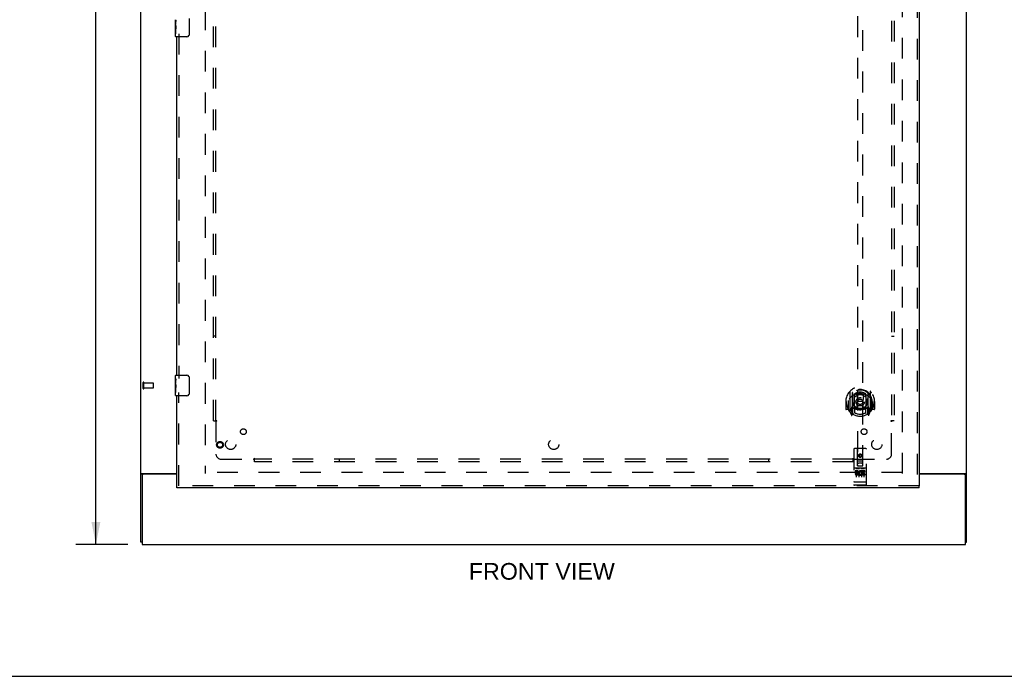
# Model space of a CAD drawing. Header units: inches. Extents: x 0 to 184, y 0 to 119.
# Tile 5 of 113: x 48 to 96, y 0 to 32. Entities that reach past the tile are written whole.
import ezdxf

# ---------------------------------------------------------------- set-up
doc = ezdxf.new("R2010")
doc.units = ezdxf.units.IN
doc.header["$LTSCALE"] = 10.121375
doc.header["$MEASUREMENT"] = 0
doc.linetypes.add('HIDDEN', pattern=[0.2, 0.1, -0.1])
doc.layers.get('0').update_dxf_attribs({"linetype": 'CONTINUOUS'})
for name, color, linetype in [('DEFAULT_2', 8, 'HIDDEN'), ('DIMENSIONS', 7, 'CONTINUOUS'), ('DOOR_ASSEMBLY', 7, 'CONTINUOUS'), ('SUBPANEL', 7, 'CONTINUOUS')]:
    doc.layers.add(name, color=color, linetype=linetype)
doc.styles.get("Standard").update_dxf_attribs({"font": 'arial.ttf'})
doc.dimstyles.new('DIMSTYLE_1', dxfattribs={"dimtxt": 0.811875, "dimasz": 1.0825, "dimexe": 0.09, "dimexo": 0.07, "dimgap": 0.0375, "dimtad": 0, "dimtih": 1, "dimtoh": 1, "dimzin": 4, "dimdsep": 46, "dimtxsty": 'Standard', "dimblk": '_FILLED', "dimblk1": '_FILLED', "dimblk2": '_FILLED', "dimcen": 0.09, "dimadec": 3, "dimazin": 1, "dimtfac": 1, "dimtdec": 3, "dimtofl": 0, "dimtmove": 0, "dimatfit": 3, "dimldrblk": '_FILLED', "dimfxl": 0, "dimtolj": 1, "dimtzin": 4, "dimarcsym": 0})

# ---------------------------------------------------------------- blocks, each defined once
blk = doc.blocks.new('_FILLED')
at = {"color": 0, "linetype": 'ByBlock'}
blk.add_solid([(0, 0), (-1, 0.2), (-1, -0.2)], dxfattribs=at)
blk = doc.blocks.new('*D13')
at = {"layer": 'DIMENSIONS', "color": 2, "linetype": 'Continuous'}
for p, q in [((53.267, 74.436), (50.744, 74.436)), ((51.718, 74.436), (51.718, 41.248)), ((51.718, 6.436), (51.718, 39.624)), ((53.267, 6.436), (50.744, 6.436))]:
    blk.add_line(p, q, dxfattribs=at)
at = {"layer": 'DIMENSIONS', "color": 2, "linetype": 'Continuous', "xscale": 1.0825, "yscale": 1.0825, "zscale": 1.0825}
for p, rotation in [((51.718, 74.436), 90), ((51.718, 6.436), 270)]:
    blk.add_blockref('_FILLED', p, dxfattribs=dict(at, rotation=rotation))
at = {"layer": 'DIMENSIONS', "color": 2, "linetype": 'Continuous', "insert": (51.718, 40.842), "char_height": 0.8119, "width": 2.83704, "attachment_point": 2, "line_spacing_factor": 0.9}
blk.add_mtext('68.00', dxfattribs=at)

msp = doc.modelspace()

# ---------------------------------------------------------------- linework, layer by layer
at = {"color": 3, "linetype": 'Continuous'}
for p, q in [((53.913, 6.54), (53.913, 74.332)), ((94.163, 6.54), (94.163, 74.332)), ((53.954, 9.884), (55.663, 9.884)), ((53.965, 9.793), (53.965, 6.436)), ((55.663, 9.853), (54.025, 9.853)), ((91.851, 9.884), (94.122, 9.884)), ((94.051, 9.853), (91.851, 9.853)), ((94.111, 6.436), (94.111, 9.793)), ((53.965, 6.436), (94.111, 6.436))]:
    msp.add_line(p, q, dxfattribs=at)
at = {"color": 7, "linetype": 'Continuous'}
for p, q in [((54.017, 9.853), (53.913, 9.853)), ((54.017, 9.852), (54.017, 9.853)), ((94.059, 9.853), (94.163, 9.853)), ((94.059, 9.853), (94.059, 9.852)), ((53.965, 6.54), (53.913, 6.54)), ((94.111, 6.54), (94.163, 6.54)), ((0, 0), (184.025, 0))]:
    msp.add_line(p, q, dxfattribs=at)
at = {"color": 3, "linetype": 'Continuous'}
for points in [[(53.939, 9.875), (53.933, 9.872), (53.93, 9.87), (53.927, 9.869), (53.925, 9.867), (53.922, 9.866), (53.92, 9.864), (53.918, 9.863), (53.916, 9.861), (53.915, 9.859), (53.914, 9.858), (53.913, 9.856), (53.913, 9.855), (53.913, 9.853)], [(53.954, 9.884), (53.952, 9.882), (53.95, 9.881), (53.947, 9.879), (53.945, 9.878), (53.942, 9.876), (53.939, 9.875)], [(94.122, 9.884), (94.124, 9.882), (94.126, 9.881), (94.129, 9.879), (94.131, 9.878), (94.134, 9.876), (94.137, 9.875), (94.143, 9.872)], [(94.143, 9.872), (94.146, 9.87), (94.149, 9.869), (94.151, 9.867), (94.154, 9.866), (94.156, 9.864), (94.158, 9.863), (94.16, 9.861), (94.161, 9.859), (94.162, 9.858), (94.163, 9.856), (94.163, 9.855), (94.163, 9.853)]]:
    msp.add_lwpolyline(points, dxfattribs=at)
at = {"color": 7, "linetype": 'Continuous'}
for points in [[(54.024, 9.864), (54.022, 9.863), (54.021, 9.861), (54.02, 9.86), (54.019, 9.859), (54.018, 9.857), (54.017, 9.856), (54.017, 9.855), (54.017, 9.853)], [(54.035, 9.884), (54.036, 9.883), (54.036, 9.881), (54.036, 9.88), (54.036, 9.878), (54.035, 9.877), (54.035, 9.875), (54.034, 9.874), (54.032, 9.872), (54.031, 9.871), (54.03, 9.869), (54.028, 9.868), (54.027, 9.867), (54.024, 9.864)], [(94.041, 9.884), (94.04, 9.883), (94.04, 9.881), (94.04, 9.88), (94.04, 9.878), (94.041, 9.877), (94.042, 9.875), (94.042, 9.874), (94.044, 9.872), (94.045, 9.871), (94.046, 9.869), (94.048, 9.868), (94.049, 9.867)], [(94.049, 9.867), (94.052, 9.864), (94.054, 9.863), (94.055, 9.861), (94.056, 9.86), (94.057, 9.859), (94.058, 9.857), (94.059, 9.856), (94.059, 9.855), (94.059, 9.853)]]:
    msp.add_lwpolyline(points, dxfattribs=at)
at = {"color": 3, "linetype": 'Continuous'}
for centre, start, end in [((54.025, 9.793), 90, 180), ((94.051, 9.793), 0, 90)]:
    msp.add_arc(centre, 0.06, start, end, dxfattribs=at)
at = {"layer": 'DEFAULT_2', "color": 8, "linetype": 'HIDDEN'}
for p, q in [((57.038, 70.988), (57.038, 9.884)), ((91.038, 9.884), (91.038, 70.988)), ((54.017, 14.044), (54.017, 14.328)), ((54.06, 14.044), (54.06, 14.328)), ((54.06, 14.31), (54.507, 14.31)), ((54.06, 14.062), (54.507, 14.062)), ((54.517, 14.072), (54.517, 14.3)), ((91.024, 9.936), (57.052, 9.936))]:
    msp.add_line(p, q, dxfattribs=at)
for centre, radius, start, end in [((54.039, 14.328), 0.0215, 360, 180), ((54.039, 14.044), 0.0215, 180, 0), ((54.507, 14.3), 0.01, 360, 90), ((54.507, 14.072), 0.01, 270, 0)]:
    msp.add_arc(centre, radius, start, end, dxfattribs=at)
at = {"layer": 'DOOR_ASSEMBLY', "color": 8, "linetype": 'HIDDEN'}
for p, q in [((91.747, 71.582), (91.747, 9.29)), ((88.851, 38.265), (88.851, 10.263)), ((89.101, 10.263), (89.101, 38.265)), ((55.767, 31.341), (55.767, 14.531)), ((55.767, 9.29), (55.767, 13.841)), ((88.401, 13.454), (88.401, 13.457)), ((88.401, 12.997), (88.401, 13.454)), ((88.476, 13.891), (88.476, 12.924)), ((88.593, 13.837), (88.593, 12.821)), ((88.601, 13.813), (88.601, 12.809)), ((88.693, 13.089), (88.693, 13.721)), ((88.701, 13.773), (88.701, 13.67)), ((88.813, 13.747), (88.843, 13.407)), ((89.138, 13.747), (89.108, 13.407)), ((89.251, 13.67), (89.251, 13.773)), ((89.258, 13.721), (89.258, 13.089)), ((89.351, 13.813), (89.351, 12.809)), ((89.358, 13.837), (89.358, 12.821)), ((89.476, 12.924), (89.476, 13.891)), ((89.551, 13.454), (89.55, 13.457)), ((89.551, 12.997), (89.551, 13.454)), ((88.291, 13.407), (88.276, 13.407)), ((88.276, 13.407), (88.276, 13.034)), ((88.393, 13.019), (88.291, 13.019)), ((88.393, 13.407), (88.408, 13.407)), ((88.393, 13.407), (88.393, 13.019)), ((88.393, 13.019), (88.401, 13.034)), ((88.593, 13.078), (88.533, 13.078)), ((88.533, 13.078), (88.533, 12.928)), ((88.571, 12.982), (88.541, 12.936)), ((88.603, 13.042), (88.603, 12.834)), ((88.693, 13.08), (88.621, 13.08)), ((88.689, 13.062), (88.623, 13.062)), ((88.701, 13.109), (88.701, 12.856)), ((88.812, 13.063), (88.843, 13.407)), ((89.108, 13.407), (88.843, 13.407)), ((89.139, 13.063), (89.108, 13.407)), ((89.251, 12.856), (89.251, 13.109)), ((89.331, 13.08), (89.258, 13.08)), ((89.328, 13.062), (89.262, 13.062)), ((89.348, 12.834), (89.348, 13.042)), ((89.418, 13.078), (89.358, 13.078)), ((89.41, 12.936), (89.38, 12.982)), ((89.418, 12.928), (89.418, 13.078)), ((89.558, 13.407), (89.543, 13.407)), ((89.55, 13.034), (89.558, 13.019)), ((89.558, 13.407), (89.558, 13.019)), ((89.661, 13.019), (89.558, 13.019)), ((89.676, 13.407), (89.661, 13.407)), ((89.676, 13.407), (89.676, 13.034)), ((88.48, 12.913), (88.55, 12.738)), ((88.533, 12.928), (88.601, 12.928)), ((88.571, 12.818), (88.576, 12.815)), ((88.579, 12.741), (88.593, 12.821)), ((88.671, 12.759), (88.601, 12.868)), ((89.351, 12.868), (89.281, 12.759)), ((89.351, 12.928), (89.418, 12.928)), ((89.358, 12.821), (89.372, 12.741)), ((89.379, 12.817), (89.379, 12.818)), ((89.379, 12.818), (89.38, 12.818)), ((89.379, 12.818), (89.38, 12.818)), ((89.401, 12.738), (89.471, 12.913)), ((88.663, 11.073), (88.663, 9.348)), ((89.258, 11.103), (88.693, 11.103)), ((88.849, 10.263), (88.846, 11.073)), ((89.102, 10.263), (89.106, 11.073)), ((89.288, 9.348), (89.288, 11.073)), ((88.976, 10.836), (88.913, 10.8)), ((88.913, 10.8), (88.923, 10.794)), ((88.913, 10.8), (88.913, 10.728)), ((88.913, 10.728), (88.923, 10.733)), ((88.913, 10.728), (88.976, 10.692)), ((88.976, 10.824), (88.923, 10.794)), ((88.923, 10.794), (88.923, 10.733)), ((88.923, 10.733), (88.976, 10.703)), ((89.038, 10.8), (88.976, 10.836)), ((88.976, 10.836), (88.976, 10.824)), ((89.028, 10.794), (88.976, 10.824)), ((88.976, 10.703), (89.028, 10.733)), ((88.976, 10.692), (89.038, 10.728)), ((88.976, 10.692), (88.976, 10.703)), ((89.038, 10.8), (89.028, 10.794)), ((89.028, 10.733), (89.028, 10.794)), ((89.038, 10.728), (89.028, 10.733)), ((89.038, 10.728), (89.038, 10.8)), ((89.258, 10.146), (88.693, 10.146)), ((88.764, 10.13), (88.936, 10.13)), ((88.848, 10.513), (89.103, 10.513)), ((88.849, 10.263), (88.851, 10.263)), ((88.851, 10.263), (89.101, 10.263)), ((89.061, 10.388), (88.891, 10.388)), ((89.014, 10.13), (89.186, 10.13)), ((89.101, 10.263), (89.102, 10.263)), ((88.831, 10.024), (88.739, 10.024)), ((88.739, 10.024), (88.739, 9.982)), ((88.831, 9.982), (88.739, 9.982)), ((88.788, 10.016), (88.788, 9.71)), ((88.835, 9.939), (88.789, 9.939)), ((88.831, 9.898), (88.803, 9.898)), ((88.895, 9.854), (88.803, 9.854)), ((88.895, 9.811), (88.803, 9.811)), ((88.895, 9.854), (88.895, 9.811)), ((88.913, 10.016), (88.913, 9.71)), ((89.027, 9.859), (89.044, 9.82)), ((89.038, 10.016), (89.038, 9.71)), ((89.051, 9.989), (89.038, 9.97)), ((89.048, 10.014), (89.051, 10.012)), ((89.207, 10.024), (89.051, 10.024)), ((89.051, 10.024), (89.051, 10.012)), ((89.051, 9.989), (89.051, 9.811)), ((89.207, 9.811), (89.051, 9.811)), ((89.207, 9.982), (89.094, 9.982)), ((89.094, 9.982), (89.094, 9.939)), ((89.186, 9.939), (89.094, 9.939)), ((89.186, 9.896), (89.094, 9.896)), ((89.094, 9.896), (89.094, 9.854)), ((89.207, 9.854), (89.094, 9.854)), ((89.163, 10.016), (89.163, 9.71)), ((89.186, 9.939), (89.186, 9.896)), ((89.207, 10.024), (89.207, 9.982)), ((89.207, 9.854), (89.207, 9.811)), ((91.851, 9.29), (55.663, 9.29)), ((88.681, 9.477), (88.68, 9.477)), ((88.682, 9.477), (88.681, 9.477)), ((88.683, 9.477), (88.682, 9.477)), ((88.682, 9.477), (88.682, 9.477)), ((88.684, 9.477), (88.683, 9.477)), ((88.685, 9.477), (88.684, 9.477)), ((88.686, 9.477), (88.685, 9.477)), ((88.687, 9.477), (88.686, 9.477)), ((88.686, 9.477), (88.686, 9.477)), ((88.688, 9.477), (88.687, 9.477)), ((88.689, 9.477), (88.688, 9.477)), ((88.69, 9.477), (88.689, 9.477)), ((88.69, 9.476), (88.69, 9.477)), ((88.691, 9.476), (88.69, 9.476)), ((88.692, 9.476), (88.691, 9.476)), ((88.693, 9.476), (88.692, 9.476)), ((89.258, 9.476), (88.693, 9.476)), ((89.258, 9.318), (88.693, 9.318)), ((89.258, 9.476), (89.259, 9.476)), ((89.259, 9.476), (89.26, 9.476)), ((89.26, 9.476), (89.261, 9.476)), ((89.261, 9.476), (89.262, 9.477)), ((89.262, 9.477), (89.263, 9.477)), ((89.263, 9.477), (89.264, 9.477)), ((89.263, 9.477), (89.263, 9.477)), ((89.264, 9.477), (89.265, 9.477)), ((89.265, 9.477), (89.266, 9.477)), ((89.266, 9.477), (89.267, 9.477)), ((89.267, 9.477), (89.268, 9.477)), ((89.268, 9.477), (89.269, 9.477)), ((89.268, 9.477), (89.268, 9.477)), ((89.269, 9.477), (89.27, 9.477)), ((89.27, 9.477), (89.271, 9.477)), ((89.271, 9.477), (89.272, 9.477)), ((89.271, 9.477), (89.271, 9.477))]:
    msp.add_line(p, q, dxfattribs=at)
at = {"layer": 'DOOR_ASSEMBLY', "color": 3, "linetype": 'Continuous'}
for p, q in [((91.851, 71.582), (91.851, 9.29)), ((55.663, 14.686), (55.663, 31.186)), ((55.663, 9.29), (55.663, 13.686)), ((91.851, 9.186), (55.663, 9.186))]:
    msp.add_line(p, q, dxfattribs=at)
at = {"layer": 'DOOR_ASSEMBLY', "color": 7, "linetype": 'Continuous'}
for p, q in [((55.603, 31.768), (55.603, 32.024)), ((55.609, 31.969), (55.603, 31.969)), ((55.603, 31.801), (55.61, 31.801)), ((55.603, 31.201), (55.603, 31.765)), ((55.605, 31.738), (55.603, 31.738)), ((55.61, 31.801), (55.61, 31.937)), ((56.258, 32.086), (56.258, 31.286)), ((55.603, 31.607), (55.609, 31.607)), ((55.603, 31.571), (55.61, 31.571)), ((55.603, 31.508), (55.61, 31.508)), ((55.603, 31.34), (55.61, 31.34)), ((55.61, 31.34), (55.61, 31.571)), ((56.158, 31.186), (55.618, 31.186)), ((55.603, 14.525), (55.603, 14.671)), ((55.603, 14.268), (55.603, 14.524)), ((55.609, 14.469), (55.603, 14.469)), ((55.61, 14.301), (55.61, 14.437)), ((55.618, 14.686), (56.158, 14.686)), ((56.258, 14.586), (56.258, 13.786)), ((55.603, 14.301), (55.61, 14.301)), ((55.603, 13.701), (55.603, 14.265)), ((55.605, 14.238), (55.603, 14.238)), ((55.603, 14.107), (55.609, 14.107)), ((55.603, 14.071), (55.61, 14.071)), ((55.603, 14.008), (55.61, 14.008)), ((55.61, 13.84), (55.61, 14.071)), ((55.603, 13.84), (55.61, 13.84)), ((56.158, 13.686), (55.618, 13.686)), ((55.663, 9.186), (55.663, 9.29)), ((91.851, 9.186), (91.851, 9.29))]:
    msp.add_line(p, q, dxfattribs=at)
for points in [[(55.603, 32.025), (55.603, 32.022), (55.604, 32.017), (55.604, 32.012), (55.605, 32.005), (55.606, 31.998), (55.607, 31.991), (55.608, 31.983), (55.608, 31.974)], [(55.603, 31.768), (55.603, 31.759), (55.604, 31.75), (55.604, 31.74)], [(55.604, 31.74), (55.605, 31.73), (55.606, 31.718), (55.607, 31.707), (55.608, 31.695), (55.609, 31.682), (55.609, 31.67), (55.61, 31.657), (55.61, 31.644), (55.61, 31.631), (55.609, 31.618), (55.609, 31.606), (55.608, 31.594), (55.607, 31.582)], [(55.608, 31.974), (55.609, 31.965), (55.61, 31.956), (55.61, 31.947), (55.61, 31.937)], [(56.258, 31.286), (56.258, 31.28), (56.257, 31.273), (56.256, 31.267), (56.255, 31.261), (56.253, 31.255), (56.251, 31.25)], [(55.603, 14.525), (55.603, 14.522), (55.604, 14.517), (55.604, 14.512), (55.605, 14.505), (55.606, 14.498), (55.607, 14.491), (55.608, 14.483), (55.608, 14.474)], [(55.608, 14.474), (55.609, 14.465), (55.61, 14.456), (55.61, 14.447), (55.61, 14.437)], [(56.251, 14.622), (56.253, 14.616), (56.255, 14.611), (56.256, 14.605), (56.257, 14.599), (56.258, 14.592), (56.258, 14.586)], [(55.603, 14.268), (55.603, 14.259), (55.604, 14.25), (55.604, 14.24)], [(55.604, 14.24), (55.605, 14.23), (55.606, 14.218), (55.607, 14.207), (55.608, 14.195), (55.609, 14.182), (55.609, 14.17), (55.61, 14.157), (55.61, 14.144), (55.61, 14.131), (55.609, 14.118), (55.609, 14.106), (55.608, 14.094), (55.607, 14.082)], [(56.258, 13.786), (56.258, 13.78), (56.257, 13.773), (56.256, 13.767), (56.255, 13.761), (56.253, 13.755), (56.251, 13.75)]]:
    msp.add_lwpolyline(points, dxfattribs=at)
at = {"layer": 'DOOR_ASSEMBLY', "color": 8, "linetype": 'HIDDEN'}
for points in [[(88.43, 13.846), (88.431, 13.847), (88.432, 13.848), (88.432, 13.849), (88.433, 13.85), (88.434, 13.85), (88.434, 13.851), (88.435, 13.852), (88.436, 13.853), (88.437, 13.853), (88.437, 13.854), (88.438, 13.855), (88.439, 13.856), (88.44, 13.856), (88.441, 13.857), (88.441, 13.858), (88.442, 13.858), (88.443, 13.859), (88.444, 13.86), (88.445, 13.86), (88.445, 13.861), (88.446, 13.862), (88.447, 13.862), (88.448, 13.863), (88.449, 13.863), (88.45, 13.864), (88.451, 13.864), (88.452, 13.865), (88.452, 13.865), (88.453, 13.866), (88.454, 13.866), (88.455, 13.867), (88.456, 13.867), (88.457, 13.868), (88.458, 13.868)], [(88.521, 13.622), (88.52, 13.621), (88.518, 13.62), (88.517, 13.618), (88.515, 13.617), (88.513, 13.615), (88.512, 13.614), (88.51, 13.612), (88.508, 13.61), (88.507, 13.609), (88.505, 13.607), (88.503, 13.605), (88.501, 13.603), (88.499, 13.601), (88.497, 13.599), (88.495, 13.596), (88.493, 13.594), (88.491, 13.591), (88.489, 13.589), (88.487, 13.586), (88.485, 13.584), (88.483, 13.581), (88.48, 13.578), (88.478, 13.575), (88.476, 13.571), (88.473, 13.568), (88.471, 13.565), (88.468, 13.561), (88.466, 13.557), (88.463, 13.553), (88.461, 13.549), (88.458, 13.545), (88.455, 13.541), (88.452, 13.536), (88.449, 13.531), (88.446, 13.526), (88.443, 13.521)], [(88.788, 13.764), (88.793, 13.766), (88.798, 13.767), (88.804, 13.769), (88.809, 13.77), (88.815, 13.771), (88.82, 13.773), (88.826, 13.774), (88.831, 13.775), (88.837, 13.776), (88.842, 13.777), (88.848, 13.778), (88.853, 13.779), (88.859, 13.78), (88.864, 13.781), (88.87, 13.782), (88.875, 13.783), (88.881, 13.784), (88.886, 13.784), (88.892, 13.785), (88.897, 13.786), (88.903, 13.786), (88.908, 13.787), (88.914, 13.787), (88.92, 13.788), (88.925, 13.788), (88.931, 13.789), (88.936, 13.789), (88.942, 13.789), (88.948, 13.789), (88.953, 13.79), (88.959, 13.79), (88.964, 13.79), (88.97, 13.79), (88.976, 13.79), (88.981, 13.79), (88.987, 13.79), (88.992, 13.79), (88.998, 13.79), (89.003, 13.789), (89.009, 13.789), (89.015, 13.789), (89.02, 13.789), (89.026, 13.788), (89.031, 13.788), (89.037, 13.787), (89.043, 13.787), (89.048, 13.786), (89.054, 13.786), (89.059, 13.785), (89.065, 13.784), (89.07, 13.784), (89.076, 13.783), (89.081, 13.782), (89.087, 13.781), (89.092, 13.78), (89.098, 13.779), (89.104, 13.778), (89.109, 13.777), (89.115, 13.776), (89.12, 13.775), (89.125, 13.774), (89.131, 13.773), (89.136, 13.771), (89.142, 13.77), (89.147, 13.769), (89.153, 13.767), (89.158, 13.766), (89.163, 13.764)], [(89.508, 13.521), (89.505, 13.526), (89.502, 13.531), (89.499, 13.536), (89.496, 13.541), (89.493, 13.545), (89.491, 13.549), (89.488, 13.553), (89.485, 13.557), (89.483, 13.561), (89.48, 13.565), (89.478, 13.568), (89.475, 13.571), (89.473, 13.575), (89.471, 13.578), (89.468, 13.581), (89.466, 13.584), (89.464, 13.586), (89.462, 13.589), (89.46, 13.591), (89.458, 13.594), (89.456, 13.596), (89.454, 13.599), (89.452, 13.601), (89.45, 13.603), (89.448, 13.605), (89.446, 13.607), (89.444, 13.609), (89.443, 13.61), (89.441, 13.612), (89.439, 13.614), (89.438, 13.615), (89.436, 13.617), (89.434, 13.618), (89.433, 13.62), (89.431, 13.621), (89.43, 13.622)], [(89.493, 13.868), (89.494, 13.868), (89.495, 13.867), (89.496, 13.867), (89.497, 13.866), (89.498, 13.866), (89.499, 13.865), (89.5, 13.865), (89.5, 13.864), (89.501, 13.864), (89.502, 13.863), (89.503, 13.863), (89.504, 13.862), (89.505, 13.862), (89.506, 13.861), (89.506, 13.86), (89.507, 13.86), (89.508, 13.859), (89.509, 13.858), (89.51, 13.858), (89.511, 13.857), (89.511, 13.856), (89.512, 13.856), (89.513, 13.855), (89.514, 13.854), (89.514, 13.853), (89.515, 13.853), (89.516, 13.852), (89.517, 13.851), (89.517, 13.85), (89.518, 13.85), (89.519, 13.849), (89.52, 13.848), (89.52, 13.847), (89.521, 13.846)], [(88.458, 12.947), (88.457, 12.947), (88.456, 12.948), (88.455, 12.948), (88.454, 12.949), (88.453, 12.949), (88.452, 12.95), (88.452, 12.95), (88.451, 12.951), (88.45, 12.951), (88.449, 12.952), (88.448, 12.952), (88.447, 12.953), (88.446, 12.953), (88.445, 12.954), (88.445, 12.955), (88.444, 12.955), (88.443, 12.956), (88.442, 12.957), (88.441, 12.957), (88.441, 12.958), (88.44, 12.959), (88.439, 12.959), (88.438, 12.96), (88.437, 12.961), (88.437, 12.961), (88.436, 12.962), (88.435, 12.963), (88.434, 12.964), (88.434, 12.965), (88.433, 12.965), (88.432, 12.966), (88.432, 12.967), (88.431, 12.968), (88.43, 12.969)], [(89.521, 12.969), (89.52, 12.968), (89.52, 12.967), (89.519, 12.966), (89.518, 12.965), (89.517, 12.965), (89.517, 12.964), (89.516, 12.963), (89.515, 12.962), (89.514, 12.961), (89.514, 12.961), (89.513, 12.96), (89.512, 12.959), (89.511, 12.959), (89.511, 12.958), (89.51, 12.957), (89.509, 12.957), (89.508, 12.956), (89.507, 12.955), (89.506, 12.955), (89.506, 12.954), (89.505, 12.953), (89.504, 12.953), (89.503, 12.952), (89.502, 12.952), (89.501, 12.951), (89.5, 12.951), (89.5, 12.95), (89.499, 12.95), (89.498, 12.949), (89.497, 12.949), (89.496, 12.948), (89.495, 12.948), (89.494, 12.947), (89.493, 12.947)], [(88.758, 10.129), (88.758, 10.129), (88.758, 10.129), (88.758, 10.129), (88.758, 10.129), (88.758, 10.129), (88.759, 10.13), (88.759, 10.13), (88.759, 10.13), (88.759, 10.13), (88.759, 10.13), (88.759, 10.13), (88.759, 10.13), (88.759, 10.13), (88.759, 10.13), (88.76, 10.13), (88.76, 10.13), (88.76, 10.13), (88.76, 10.13), (88.76, 10.13), (88.76, 10.13), (88.76, 10.13), (88.76, 10.13), (88.761, 10.13), (88.761, 10.13), (88.761, 10.13), (88.761, 10.13), (88.761, 10.13), (88.761, 10.13), (88.761, 10.13), (88.762, 10.13), (88.762, 10.13), (88.762, 10.13), (88.762, 10.13), (88.762, 10.13), (88.762, 10.13), (88.763, 10.13), (88.763, 10.13), (88.763, 10.13), (88.763, 10.13), (88.763, 10.13), (88.764, 10.13), (88.764, 10.13), (88.764, 10.13), (88.764, 10.13), (88.764, 10.13)], [(88.936, 10.13), (88.937, 10.13), (88.937, 10.13), (88.937, 10.13), (88.937, 10.13), (88.937, 10.13), (88.938, 10.13), (88.938, 10.13), (88.938, 10.13), (88.938, 10.13), (88.938, 10.13), (88.939, 10.13), (88.939, 10.13), (88.939, 10.13), (88.939, 10.13), (88.939, 10.13), (88.939, 10.13), (88.94, 10.13), (88.94, 10.13), (88.94, 10.13), (88.94, 10.13), (88.94, 10.13), (88.94, 10.13), (88.94, 10.13), (88.941, 10.13), (88.941, 10.13), (88.941, 10.13), (88.941, 10.13), (88.941, 10.13), (88.941, 10.13), (88.941, 10.13), (88.942, 10.13), (88.942, 10.13), (88.942, 10.13), (88.942, 10.13), (88.942, 10.13), (88.942, 10.13), (88.942, 10.13), (88.942, 10.13), (88.942, 10.13), (88.942, 10.13), (88.943, 10.129), (88.943, 10.129), (88.943, 10.129), (88.943, 10.129), (88.943, 10.129), (88.943, 10.129)], [(89.008, 10.129), (89.008, 10.129), (89.008, 10.129), (89.008, 10.129), (89.008, 10.129), (89.008, 10.129), (89.009, 10.13), (89.009, 10.13), (89.009, 10.13), (89.009, 10.13), (89.009, 10.13), (89.009, 10.13), (89.009, 10.13), (89.009, 10.13), (89.009, 10.13), (89.01, 10.13), (89.01, 10.13), (89.01, 10.13), (89.01, 10.13), (89.01, 10.13), (89.01, 10.13), (89.01, 10.13), (89.01, 10.13), (89.011, 10.13), (89.011, 10.13), (89.011, 10.13), (89.011, 10.13), (89.011, 10.13), (89.011, 10.13), (89.011, 10.13), (89.012, 10.13), (89.012, 10.13), (89.012, 10.13), (89.012, 10.13), (89.012, 10.13), (89.012, 10.13), (89.013, 10.13), (89.013, 10.13), (89.013, 10.13), (89.013, 10.13), (89.013, 10.13), (89.014, 10.13), (89.014, 10.13), (89.014, 10.13), (89.014, 10.13), (89.014, 10.13)], [(89.186, 10.13), (89.187, 10.13), (89.187, 10.13), (89.187, 10.13), (89.187, 10.13), (89.187, 10.13), (89.188, 10.13), (89.188, 10.13), (89.188, 10.13), (89.188, 10.13), (89.188, 10.13), (89.189, 10.13), (89.189, 10.13), (89.189, 10.13), (89.189, 10.13), (89.189, 10.13), (89.189, 10.13), (89.19, 10.13), (89.19, 10.13), (89.19, 10.13), (89.19, 10.13), (89.19, 10.13), (89.19, 10.13), (89.19, 10.13), (89.191, 10.13), (89.191, 10.13), (89.191, 10.13), (89.191, 10.13), (89.191, 10.13), (89.191, 10.13), (89.191, 10.13), (89.192, 10.13), (89.192, 10.13), (89.192, 10.13), (89.192, 10.13), (89.192, 10.13), (89.192, 10.13), (89.192, 10.13), (89.192, 10.13), (89.192, 10.13), (89.192, 10.13), (89.193, 10.129), (89.193, 10.129), (89.193, 10.129), (89.193, 10.129), (89.193, 10.129), (89.193, 10.129)], [(88.68, 9.477), (88.679, 9.477), (88.679, 9.477), (88.679, 9.477), (88.678, 9.477), (88.678, 9.478), (88.677, 9.478), (88.677, 9.478), (88.677, 9.478), (88.676, 9.478), (88.676, 9.478), (88.676, 9.478), (88.675, 9.478), (88.675, 9.478), (88.675, 9.478), (88.674, 9.478), (88.674, 9.478), (88.674, 9.478), (88.673, 9.478), (88.673, 9.478), (88.673, 9.478), (88.672, 9.479), (88.672, 9.479), (88.672, 9.479), (88.672, 9.479), (88.671, 9.479), (88.671, 9.479), (88.671, 9.479), (88.67, 9.479), (88.67, 9.479), (88.67, 9.479), (88.67, 9.479), (88.669, 9.479), (88.669, 9.479), (88.669, 9.48), (88.669, 9.48), (88.668, 9.48), (88.668, 9.48), (88.668, 9.48), (88.668, 9.48), (88.667, 9.48), (88.667, 9.48), (88.667, 9.48), (88.667, 9.48), (88.667, 9.48), (88.666, 9.481), (88.666, 9.481), (88.666, 9.481), (88.666, 9.481), (88.666, 9.481), (88.665, 9.481), (88.665, 9.481), (88.665, 9.481), (88.665, 9.481), (88.665, 9.481), (88.665, 9.481), (88.665, 9.482), (88.664, 9.482), (88.664, 9.482), (88.664, 9.482), (88.664, 9.482), (88.664, 9.482), (88.664, 9.482), (88.664, 9.482), (88.664, 9.482), (88.664, 9.482), (88.664, 9.483), (88.663, 9.483), (88.663, 9.483), (88.663, 9.483), (88.663, 9.483), (88.663, 9.483), (88.663, 9.483), (88.663, 9.483), (88.663, 9.483), (88.663, 9.483), (88.663, 9.484), (88.663, 9.484), (88.663, 9.484), (88.663, 9.484)], [(89.272, 9.477), (89.273, 9.477), (89.273, 9.477), (89.273, 9.478), (89.274, 9.478), (89.274, 9.478), (89.274, 9.478), (89.275, 9.478), (89.275, 9.478), (89.275, 9.478), (89.276, 9.478), (89.276, 9.478), (89.276, 9.478), (89.277, 9.478), (89.277, 9.478), (89.277, 9.478), (89.278, 9.478), (89.278, 9.478), (89.278, 9.478), (89.279, 9.479), (89.279, 9.479), (89.279, 9.479), (89.28, 9.479), (89.28, 9.479), (89.28, 9.479), (89.28, 9.479), (89.281, 9.479), (89.281, 9.479), (89.281, 9.479), (89.281, 9.479), (89.282, 9.479), (89.282, 9.479), (89.282, 9.48), (89.282, 9.48), (89.283, 9.48), (89.283, 9.48), (89.283, 9.48), (89.283, 9.48), (89.284, 9.48), (89.284, 9.48), (89.284, 9.48), (89.284, 9.48), (89.284, 9.48), (89.285, 9.481), (89.285, 9.481), (89.285, 9.481), (89.285, 9.481), (89.285, 9.481), (89.286, 9.481), (89.286, 9.481), (89.286, 9.481), (89.286, 9.481), (89.286, 9.481), (89.286, 9.481), (89.286, 9.482), (89.287, 9.482), (89.287, 9.482), (89.287, 9.482), (89.287, 9.482), (89.287, 9.482), (89.287, 9.482), (89.287, 9.482), (89.287, 9.482), (89.287, 9.482), (89.288, 9.483), (89.288, 9.483), (89.288, 9.483), (89.288, 9.483), (89.288, 9.483), (89.288, 9.483), (89.288, 9.483), (89.288, 9.483), (89.288, 9.483), (89.288, 9.483), (89.288, 9.484), (89.288, 9.484), (89.288, 9.484), (89.288, 9.484)]]:
    msp.add_lwpolyline(points, dxfattribs=at)
for centre, radius in [((88.976, 13.389), 0.35), ((88.976, 13.389), 0.335), ((88.976, 13.389), 0.205), ((88.976, 13.389), 0.133), ((57.767, 11.29), 0.164), ((57.767, 11.29), 0.124), ((88.976, 10.763), 0.085), ((88.976, 10.763), 0.0845)]:
    msp.add_circle(centre, radius, dxfattribs=at)
at = {"layer": 'DOOR_ASSEMBLY', "color": 7, "linetype": 'Continuous'}
for centre, radius, start, end in [((56.158, 31.286), 0.1, 270, 338.7946), ((55.618, 31.201), 0.015, 180, 270), ((55.618, 14.671), 0.015, 90, 180), ((56.158, 14.586), 0.1, 21.1999, 90), ((55.618, 13.701), 0.015, 180, 270), ((56.158, 13.786), 0.1, 270, 338.7946)]:
    msp.add_arc(centre, radius, start, end, dxfattribs=at)
at = {"layer": 'DOOR_ASSEMBLY', "color": 8, "linetype": 'HIDDEN'}
for centre, radius, start, end in [((88.976, 13.407), 0.7, 305.5126, 234.4874), ((88.976, 13.405), 0.583, 0.2464, 179.7536), ((88.976, 13.379), 0.58, 7.6622, 172.3378), ((88.421, 13.454), 0.02, 172.3378, 180), ((88.491, 13.891), 0.015, 135.0748, 180), ((88.976, 13.09), 0.7, 49.529, 130.471), ((88.608, 13.837), 0.015, 130.3587, 180), ((88.621, 13.813), 0.02, 129.3378, 179.9984), ((88.708, 13.721), 0.015, 112.9863, 180), ((88.976, 13.379), 0.48, 55.0461, 124.9539), ((88.731, 13.67), 0.03, 180, 311.1261), ((88.976, 13.389), 0.343, 48.8739, 131.1261), ((88.793, 13.745), 0.02, 5.0796, 105.5752), ((89.158, 13.745), 0.02, 74.4248, 174.9204), ((89.221, 13.67), 0.03, 228.8739, 360), ((89.243, 13.721), 0.015, 0, 67.0137), ((89.331, 13.813), 0.02, 0, 50.6594), ((89.343, 13.837), 0.015, 0, 49.6413), ((89.461, 13.891), 0.015, 0, 44.9252), ((89.531, 13.454), 0.02, 0, 7.6622), ((88.291, 13.034), 0.015, 180, 270), ((88.976, 13.407), 0.685, 180, 213.0115), ((88.421, 12.997), 0.02, 180, 215.2961), ((88.976, 13.389), 0.7, 215.2961, 324.7039), ((88.976, 13.72), 0.7, 233.2319, 306.7681), ((88.413, 13.084), 0.188, 327.3208, 360), ((88.621, 13.06), 0.02, 90, 180), ((88.623, 13.042), 0.02, 90, 180), ((88.689, 13.042), 0.02, 66.536, 90), ((88.708, 13.089), 0.015, 180, 247.0137), ((88.976, 13.702), 0.7, 246.536, 293.464), ((88.731, 13.109), 0.03, 48.8739, 180), ((88.976, 13.389), 0.343, 228.8739, 311.1261), ((88.793, 13.065), 0.02, 254.3869, 354.9204), ((89.159, 13.065), 0.02, 185.0796, 285.6131), ((89.221, 13.109), 0.03, 0, 131.1261), ((89.243, 13.089), 0.015, 292.9863, 360), ((89.262, 13.042), 0.02, 90, 113.464), ((89.328, 13.042), 0.02, 0, 90), ((89.331, 13.06), 0.02, 0, 90), ((89.539, 13.084), 0.188, 180, 212.6792), ((89.531, 12.997), 0.02, 324.7039, 360), ((88.976, 13.407), 0.685, 326.9885, 360), ((89.661, 13.034), 0.015, 270, 360), ((88.491, 12.924), 0.015, 180, 224.9252), ((88.546, 12.933), 0.005, 147.3208, 270), ((88.564, 12.743), 0.015, 201.8041, 350), ((88.581, 12.854), 0.02, 234.4874, 360), ((88.583, 12.834), 0.02, 234.7457, 360), ((88.621, 12.809), 0.02, 180, 238.5295), ((88.976, 13.389), 0.6, 242.7204, 297.2796), ((89.331, 12.809), 0.02, 301.4688, 359.9992), ((89.368, 12.834), 0.02, 180, 305.2543), ((89.371, 12.854), 0.02, 180, 305.5126), ((89.387, 12.743), 0.015, 190, 338.1959), ((89.406, 12.933), 0.005, 270, 32.6792), ((89.461, 12.924), 0.015, 315.0748, 360), ((88.693, 11.073), 0.03, 90, 180), ((88.816, 11.073), 0.03, 0, 90), ((89.136, 11.073), 0.03, 90, 180), ((89.258, 11.073), 0.03, 0, 90), ((88.693, 10.176), 0.03, 180, 270), ((88.891, 10.348), 0.04, 90, 180), ((88.891, 10.303), 0.04, 180, 270), ((89.061, 10.348), 0.04, 0, 90), ((89.061, 10.303), 0.04, 270, 360), ((89.258, 10.176), 0.03, 270, 360), ((88.802, 9.876), 0.0644, 102.2995, 270.0775), ((88.803, 9.876), 0.0219, 89.9011, 270), ((88.831, 9.961), 0.0635, 270, 90), ((88.831, 9.96), 0.0219, 280.307, 90), ((89.001, 9.918), 0.107, 64.2636, 293.4027), ((89.001, 9.918), 0.0639, 54.8895, 293.4026), ((88.693, 9.348), 0.03, 180, 270), ((89.258, 9.348), 0.03, 270, 360)]:
    msp.add_arc(centre, radius, start, end, dxfattribs=at)
at = {"layer": 'DOOR_ASSEMBLY', "color": 7, "linetype": 'Continuous'}
for centre in [(55.866, 31.602), (55.866, 14.102)]:
    msp.add_ellipse(centre, major_axis=(0.263, 0), ratio=0.432808, start_param=3.141593, end_param=3.321581, dxfattribs=at)
at = {"layer": 'SUBPANEL', "color": 8, "linetype": 'HIDDEN'}
for p, q in [((57.444, 12.467), (57.444, 68.405)), ((57.569, 12.467), (57.569, 68.405)), ((90.507, 68.405), (90.507, 12.467)), ((90.632, 68.405), (90.632, 12.467)), ((57.569, 16.592), (57.444, 16.592)), ((90.507, 16.592), (90.632, 16.592)), ((57.444, 12.467), (57.531, 12.467)), ((57.531, 12.467), (57.61, 12.467)), ((57.551, 12.45), (57.557, 12.444)), ((57.569, 12.432), (57.569, 10.842)), ((90.545, 12.467), (90.466, 12.467)), ((90.507, 10.842), (90.507, 12.432)), ((90.632, 12.467), (90.545, 12.467)), ((57.819, 10.592), (59.409, 10.592)), ((59.444, 10.554), (59.444, 10.633)), ((88.632, 10.592), (59.444, 10.592)), ((63.569, 10.592), (63.569, 10.467)), ((84.507, 10.592), (84.507, 10.467)), ((88.632, 10.554), (88.632, 10.633)), ((88.649, 10.574), (88.655, 10.58)), ((88.667, 10.592), (90.257, 10.592)), ((59.444, 10.467), (59.444, 10.554)), ((88.632, 10.467), (59.444, 10.467)), ((88.632, 10.467), (88.632, 10.554))]:
    msp.add_line(p, q, dxfattribs=at)
for points in [[(57.531, 12.467), (57.533, 12.466), (57.535, 12.464), (57.537, 12.462), (57.539, 12.461), (57.541, 12.459), (57.543, 12.458), (57.544, 12.456), (57.546, 12.455), (57.548, 12.453), (57.549, 12.452), (57.551, 12.45)], [(57.557, 12.444), (57.559, 12.442), (57.561, 12.44), (57.563, 12.438), (57.564, 12.436), (57.566, 12.435), (57.568, 12.433), (57.569, 12.432)], [(57.61, 12.467), (57.609, 12.465), (57.609, 12.464), (57.608, 12.462), (57.607, 12.461), (57.606, 12.459), (57.605, 12.457), (57.603, 12.456), (57.602, 12.454), (57.6, 12.453), (57.599, 12.452), (57.597, 12.45), (57.595, 12.449), (57.593, 12.447), (57.591, 12.446), (57.589, 12.445), (57.586, 12.443), (57.584, 12.442), (57.582, 12.441), (57.579, 12.439), (57.577, 12.438), (57.575, 12.436), (57.573, 12.435), (57.571, 12.433), (57.569, 12.432)], [(90.466, 12.467), (90.467, 12.465), (90.467, 12.464), (90.468, 12.462), (90.469, 12.461), (90.47, 12.459), (90.471, 12.457), (90.473, 12.456), (90.474, 12.454), (90.476, 12.453), (90.477, 12.452), (90.479, 12.45), (90.481, 12.449), (90.483, 12.447), (90.485, 12.446), (90.487, 12.445), (90.492, 12.442)], [(90.492, 12.442), (90.494, 12.441), (90.497, 12.439), (90.499, 12.438), (90.501, 12.436), (90.503, 12.435), (90.505, 12.433), (90.507, 12.432)], [(90.525, 12.45), (90.519, 12.444), (90.517, 12.442), (90.515, 12.44), (90.513, 12.438), (90.512, 12.436), (90.51, 12.435), (90.508, 12.433), (90.507, 12.432)], [(90.545, 12.467), (90.543, 12.466), (90.541, 12.464), (90.539, 12.462), (90.537, 12.461), (90.535, 12.459), (90.533, 12.458), (90.532, 12.456), (90.53, 12.455), (90.529, 12.453), (90.527, 12.452), (90.525, 12.45)], [(59.419, 10.607), (59.418, 10.605), (59.416, 10.602), (59.415, 10.6), (59.413, 10.598), (59.412, 10.596), (59.41, 10.594), (59.409, 10.592)], [(59.427, 10.574), (59.421, 10.58), (59.419, 10.582), (59.417, 10.584), (59.415, 10.586), (59.413, 10.587), (59.412, 10.589), (59.41, 10.591), (59.409, 10.592)], [(59.444, 10.633), (59.442, 10.632), (59.441, 10.632), (59.439, 10.631), (59.438, 10.63), (59.436, 10.629), (59.434, 10.628), (59.433, 10.626), (59.431, 10.625), (59.43, 10.623), (59.429, 10.621), (59.427, 10.62), (59.426, 10.618), (59.425, 10.616), (59.423, 10.614), (59.422, 10.612), (59.419, 10.607)], [(59.444, 10.554), (59.443, 10.556), (59.441, 10.558), (59.44, 10.56), (59.438, 10.562), (59.436, 10.564), (59.435, 10.566), (59.433, 10.567), (59.432, 10.569), (59.43, 10.57), (59.429, 10.572), (59.427, 10.574)], [(88.632, 10.633), (88.634, 10.632), (88.635, 10.632), (88.637, 10.631), (88.638, 10.63), (88.64, 10.629), (88.642, 10.628), (88.643, 10.626), (88.645, 10.625), (88.646, 10.623), (88.647, 10.621), (88.649, 10.62), (88.65, 10.618), (88.652, 10.616), (88.653, 10.614), (88.654, 10.612)], [(88.632, 10.554), (88.633, 10.556), (88.635, 10.558), (88.636, 10.56), (88.638, 10.562), (88.64, 10.564), (88.641, 10.566), (88.643, 10.567), (88.644, 10.569), (88.646, 10.57), (88.647, 10.572), (88.649, 10.574)], [(88.654, 10.612), (88.657, 10.607), (88.658, 10.605), (88.66, 10.602), (88.661, 10.6), (88.663, 10.598), (88.664, 10.596), (88.666, 10.594), (88.667, 10.592)], [(88.655, 10.58), (88.657, 10.582), (88.659, 10.584), (88.661, 10.586), (88.663, 10.587), (88.664, 10.589), (88.666, 10.591), (88.667, 10.592)]]:
    msp.add_lwpolyline(points, dxfattribs=at)
for centre, radius in [((58.907, 11.93), 0.141), ((89.169, 11.93), 0.141), ((58.288, 11.311), 0.25), ((74.038, 11.311), 0.25), ((89.788, 11.311), 0.25)]:
    msp.add_circle(centre, radius, dxfattribs=at)
for centre, start, end in [((57.819, 10.842), 180, 270), ((90.257, 10.842), 270, 360)]:
    msp.add_arc(centre, 0.25, start, end, dxfattribs=at)

# ---------------------------------------------------------------- texts
at = {"layer": 'DIMENSIONS', "color": 2, "linetype": 'Continuous', "insert": (73.455, 5.526), "char_height": 0.8119, "width": 7.10466, "attachment_point": 2, "line_spacing_factor": 0.9}
msp.add_mtext('FRONT VIEW', dxfattribs=at)

# ---------------------------------------------------------------- dimensions: what is measured, and where the dimension line sits
at = {"layer": 'DIMENSIONS', "color": 2, "linetype": 'Continuous'}
dim = msp.add_linear_dim(base=(51.718, 6.436), p1=(53.337, 74.436), p2=(53.337, 6.436), angle=270, dimstyle='DIMSTYLE_1', dxfattribs=at)
dim.commit()
dim.dimension.update_dxf_attribs({"geometry": '*D13', "text_midpoint": (51.712, 40.431), "dimtype": 160})

doc.saveas('drawing.dxf')
